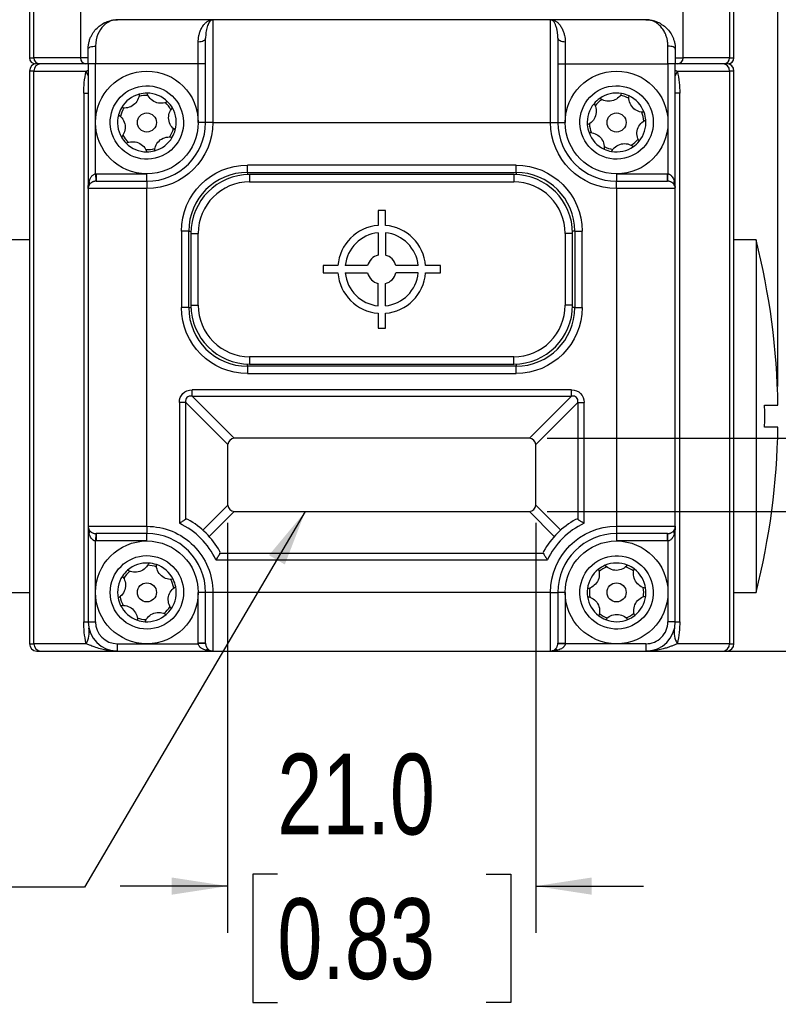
# Model space of a CAD drawing. Header units: millimetres. Extents: x 0 to 559, y 0 to 432.
# Tile 10 of 24: x 343 to 395, y 223 to 290. Entities that reach past the tile are written whole.
import ezdxf

# ---------------------------------------------------------------- set-up
doc = ezdxf.new("R2010")
doc.units = ezdxf.units.MM
doc.layers.add('DIMENSIONS', color=140, linetype='Continuous', lineweight=25)
doc.layers.add('TEXT', color=140, linetype='Continuous', lineweight=25)
doc.styles.add('SLDTEXTSTYLE0', font='TXT', dxfattribs={"width": 0.75})
doc.dimstyles.new('SLDDIMSTYLE0', dxfattribs={"dimtxt": 5.5, "dimasz": 3.81, "dimexe": 0, "dimexo": 0.0625, "dimgap": 1.375, "dimtad": 0, "dimtih": 1, "dimtoh": 1, "dimdec": 1, "dimrnd": 1e-09, "dimzin": 4, "dimdsep": 46, "dimtxsty": 'SLDTEXTSTYLE0', "dimsah": 1, "dimcen": 0.09, "dimadec": 0, "dimazin": 1, "dimtfac": 1, "dimtdec": 1, "dimtofl": 0, "dimtmove": 0, "dimatfit": 3, "dimfxl": 0, "dimfrac": 2, "dimtolj": 1, "dimtzin": 12, "dimarcsym": 0})
doc.dimstyles.new('SLDDIMSTYLE1', dxfattribs={"dimtxt": 5.5, "dimasz": 3.81, "dimexe": 0, "dimexo": 0.0625, "dimgap": 1.375, "dimtad": 0, "dimtih": 1, "dimtoh": 1, "dimdec": 1, "dimrnd": 1e-09, "dimzin": 12, "dimdsep": 46, "dimtxsty": 'SLDTEXTSTYLE0', "dimsah": 1, "dimcen": 0.09, "dimadec": 0, "dimazin": 3, "dimtfac": 1, "dimtdec": 1, "dimtmove": 0, "dimatfit": 0, "dimfxl": 0, "dimfrac": 2, "dimtolj": 1, "dimtzin": 12, "dimarcsym": 0})
doc.dimstyles.new('SLDDIMSTYLE2', dxfattribs={"dimtxt": 5.5, "dimasz": 3.81, "dimexe": 0, "dimexo": 0.0625, "dimgap": 1.375, "dimtad": 0, "dimtih": 1, "dimtoh": 1, "dimdec": 1, "dimrnd": 1e-09, "dimzin": 4, "dimdsep": 46, "dimtxsty": 'SLDTEXTSTYLE0', "dimsah": 1, "dimcen": 0.09, "dimadec": 0, "dimazin": 1, "dimtfac": 1, "dimtdec": 1, "dimtmove": 0, "dimatfit": 0, "dimfxl": 0, "dimfrac": 2, "dimtolj": 1, "dimtzin": 12, "dimarcsym": 0})
doc.dimstyles.new('SLDDIMSTYLE3', dxfattribs={"dimtxt": 0.18, "dimasz": 3.81, "dimexe": 0, "dimexo": 0.0625, "dimgap": 0, "dimtad": 0, "dimtih": 1, "dimtoh": 1, "dimdec": 0, "dimrnd": 1e-09, "dimzin": 0, "dimdsep": 46, "dimtxsty": 'Standard', "dimsah": 1, "dimcen": 0.09, "dimadec": 0, "dimazin": 0, "dimtfac": 3.81, "dimtdec": 0, "dimtofl": 0, "dimtmove": 0, "dimatfit": 3, "dimfxl": 0, "dimfrac": 2, "dimtolj": 1, "dimtzin": 0, "dimarcsym": 0})

# ---------------------------------------------------------------- blocks, each defined once
blk = doc.blocks.new('_D_8')
at = {"layer": 'DIMENSIONS'}
for p, q in [((357.202, 255.356), (357.202, 227.447)), ((378.202, 255.356), (378.202, 227.447)), ((360.59, 231.432), (358.914, 231.432)), ((358.914, 231.432), (358.914, 222.701)), ((374.814, 231.432), (376.49, 231.432)), ((376.49, 231.432), (376.49, 222.701)), ((357.202, 230.622), (349.875, 230.622)), ((378.202, 230.622), (385.529, 230.622)), ((358.914, 222.701), (360.59, 222.701)), ((376.49, 222.701), (374.814, 222.701))]:
    blk.add_line(p, q, dxfattribs=at)
for points in [[(357.202, 230.622), (353.392, 231.209), (353.392, 230.036)], [(378.202, 230.622), (382.012, 230.036), (382.012, 231.209)]]:
    blk.add_solid(points, dxfattribs=at)
at = {"layer": 'DIMENSIONS', "char_height": 5.5, "attachment_point": 1, "style": 'SLDTEXTSTYLE0'}
for s, insert in [('21.0', (360.59, 239.639)), ('0.83', (360.59, 229.791))]:
    blk.add_mtext(s, dxfattribs=dict(at, insert=insert))
blk = doc.blocks.new('_D_9')
at = {"layer": 'DIMENSIONS'}
for p, q in [((405.231, 256.126), (405.231, 263.453)), ((378.972, 256.126), (408.406, 256.126)), ((387.472, 246.626), (408.406, 246.626)), ((405.231, 230.622), (405.231, 246.626)), ((418.281, 231.432), (416.605, 231.432)), ((416.605, 231.432), (416.605, 222.701)), ((432.504, 231.432), (434.18, 231.432)), ((434.18, 231.432), (434.18, 222.701)), ((411.581, 230.622), (405.231, 230.622)), ((416.605, 222.701), (418.281, 222.701)), ((434.18, 222.701), (432.504, 222.701))]:
    blk.add_line(p, q, dxfattribs=at)
for points in [[(405.231, 256.126), (405.817, 259.936), (404.645, 259.936)], [(405.231, 246.626), (404.645, 242.816), (405.817, 242.816)]]:
    blk.add_solid(points, dxfattribs=at)
at = {"layer": 'DIMENSIONS', "char_height": 5.5, "attachment_point": 1, "style": 'SLDTEXTSTYLE0'}
for s, insert in [('9.5', (420.313, 239.639)), ('0.37', (418.281, 229.791))]:
    blk.add_mtext(s, dxfattribs=dict(at, insert=insert))
blk = doc.blocks.new('_D_10')
at = {"layer": 'DIMENSIONS'}
for p, q in [((418.591, 275.74), (416.915, 275.74)), ((416.915, 275.74), (416.915, 267.008)), ((432.814, 275.74), (434.49, 275.74)), ((434.49, 275.74), (434.49, 267.008)), ((411.891, 274.93), (399.433, 274.93)), ((399.433, 274.93), (399.433, 261.126)), ((416.915, 267.008), (418.591, 267.008)), ((434.49, 267.008), (432.814, 267.008)), ((378.972, 261.126), (402.608, 261.126)), ((378.972, 256.126), (402.608, 256.126)), ((399.433, 256.126), (399.433, 248.799))]:
    blk.add_line(p, q, dxfattribs=at)
for points in [[(399.433, 261.126), (400.019, 264.936), (398.847, 264.936)], [(399.433, 256.126), (398.847, 252.316), (400.019, 252.316)]]:
    blk.add_solid(points, dxfattribs=at)
at = {"layer": 'DIMENSIONS', "char_height": 5.5, "attachment_point": 1, "style": 'SLDTEXTSTYLE0'}
for s, insert in [('5.0', (420.623, 283.947)), ('0.20', (418.591, 274.098))]:
    blk.add_mtext(s, dxfattribs=dict(at, insert=insert))
blk = doc.blocks.new('_D_11')
at = {"layer": 'DIMENSIONS'}
for p, q in [((340.708, 264.646), (340.708, 322.302)), ((394.696, 264.646), (394.696, 322.302)), ((360.59, 319.937), (358.914, 319.937)), ((358.914, 319.937), (358.914, 311.206)), ((374.814, 319.937), (376.49, 319.937)), ((376.49, 319.937), (376.49, 311.206)), ((340.708, 319.127), (356.123, 319.127)), ((394.696, 319.127), (379.281, 319.127)), ((358.914, 311.206), (360.59, 311.206)), ((376.49, 311.206), (374.814, 311.206))]:
    blk.add_line(p, q, dxfattribs=at)
for points in [[(340.708, 319.127), (344.518, 318.541), (344.518, 319.714)], [(394.696, 319.127), (390.886, 319.714), (390.886, 318.541)]]:
    blk.add_solid(points, dxfattribs=at)
at = {"layer": 'DIMENSIONS', "char_height": 5.5, "attachment_point": 1, "style": 'SLDTEXTSTYLE0'}
for s, insert in [('54.0', (360.59, 328.144)), ('2.13', (360.59, 318.296))]:
    blk.add_mtext(s, dxfattribs=dict(at, insert=insert))

msp = doc.modelspace()

# ---------------------------------------------------------------- linework, layer by layer
for p, q in [((343.702, 290.505), (343.702, 287.026)), ((344.004, 287.026), (344.004, 290.505)), ((347.169, 290.497), (347.169, 287.026)), ((388.235, 287.026), (388.235, 290.497)), ((391.4, 290.505), (391.4, 287.026)), ((391.702, 287.026), (391.702, 290.505)), ((356.202, 289.626), (349.702, 289.626)), ((356.202, 289.626), (356.202, 282.626)), ((379.202, 289.626), (356.202, 289.626)), ((379.202, 282.626), (379.202, 289.626)), ((385.702, 289.626), (379.202, 289.626)), ((348.202, 287.826), (348.202, 286.626)), ((355.202, 286.626), (355.202, 288.126)), ((380.202, 288.126), (380.202, 286.626)), ((387.202, 286.626), (387.202, 287.826)), ((343.702, 287.026), (344.004, 287.026)), ((347.169, 287.026), (344.004, 287.026)), ((347.67, 287.026), (347.169, 287.026)), ((387.734, 287.026), (388.235, 287.026)), ((391.4, 287.026), (388.235, 287.026)), ((391.4, 287.026), (391.702, 287.026)), ((347.545, 286.626), (344.379, 286.626)), ((347.702, 286.626), (347.545, 286.626)), ((347.702, 286.626), (347.545, 286.626)), ((347.702, 286.626), (347.702, 278.126)), ((348.202, 286.626), (347.702, 286.626)), ((348.202, 279.125), (348.202, 286.626)), ((355.202, 286.626), (348.202, 286.626)), ((355.702, 286.626), (355.202, 286.626)), ((355.202, 282.626), (355.202, 286.626)), ((379.702, 286.626), (380.202, 286.626)), ((380.202, 286.626), (380.202, 282.626)), ((380.202, 286.626), (387.202, 286.626)), ((387.202, 286.626), (387.202, 279.125)), ((387.702, 286.626), (387.202, 286.626)), ((387.859, 286.626), (387.702, 286.626)), ((387.859, 286.626), (387.702, 286.626)), ((387.702, 278.126), (387.702, 286.626)), ((391.025, 286.626), (387.859, 286.626)), ((344.004, 286.126), (343.702, 286.126)), ((343.702, 286.126), (343.702, 247.126)), ((344.004, 286.126), (347.563, 286.126)), ((344.004, 247.126), (344.004, 286.126)), ((347.563, 286.126), (347.702, 286.183)), ((387.702, 286.182), (387.841, 286.126)), ((387.841, 286.126), (391.4, 286.126)), ((391.4, 286.126), (391.4, 247.126)), ((391.702, 286.126), (391.4, 286.126)), ((391.702, 247.126), (391.702, 286.126)), ((347.4, 284.626), (347.702, 284.626)), ((347.4, 284.626), (347.4, 248.626)), ((388.004, 284.626), (387.702, 284.626)), ((388.004, 248.626), (388.004, 284.626)), ((355.702, 282.626), (355.202, 282.626)), ((356.202, 282.626), (355.702, 282.626)), ((356.202, 282.626), (379.202, 282.626)), ((379.202, 282.626), (379.702, 282.626)), ((379.702, 282.626), (380.202, 282.626)), ((376.852, 279.726), (358.552, 279.726)), ((358.552, 279.226), (358.552, 279.726)), ((376.852, 279.226), (376.852, 279.726)), ((348.202, 279.125), (348.238, 279.126)), ((348.202, 279.125), (348.22, 278.626)), ((348.238, 279.126), (348.238, 278.626)), ((348.238, 279.126), (351.702, 279.126)), ((351.702, 278.626), (351.702, 279.126)), ((358.552, 279.226), (376.852, 279.226)), ((358.552, 279.226), (358.552, 279.073)), ((358.702, 279.076), (358.702, 278.576)), ((376.702, 279.076), (358.702, 279.076)), ((376.702, 279.076), (376.702, 278.576)), ((376.852, 279.226), (376.852, 279.073)), ((383.702, 279.126), (383.702, 278.626)), ((383.702, 279.126), (387.166, 279.126)), ((387.166, 278.626), (387.166, 279.126)), ((387.166, 279.126), (387.202, 279.125)), ((387.184, 278.626), (387.202, 279.125)), ((351.702, 278.626), (351.702, 278.126)), ((358.702, 278.576), (376.702, 278.576)), ((383.702, 278.126), (383.702, 278.626)), ((387.635, 278.626), (387.691, 278.209)), ((351.702, 278.126), (347.702, 278.126)), ((347.702, 278.126), (347.702, 255.126)), ((351.702, 255.126), (351.702, 278.126)), ((383.702, 278.126), (383.702, 255.126)), ((387.702, 278.126), (383.702, 278.126)), ((387.702, 255.126), (387.702, 278.126)), ((367.952, 276.626), (367.452, 276.626)), ((367.452, 276.626), (367.452, 275.615)), ((367.952, 275.615), (367.952, 276.626)), ((354.052, 275.226), (354.052, 270.026)), ((354.552, 275.226), (354.052, 275.226)), ((354.552, 270.026), (354.552, 275.226)), ((354.552, 275.226), (354.705, 275.226)), ((354.702, 275.076), (354.702, 270.176)), ((354.702, 275.076), (355.202, 275.076)), ((355.202, 270.176), (355.202, 275.076)), ((367.452, 275.113), (367.452, 273.594)), ((367.952, 275.113), (367.952, 273.594)), ((380.202, 275.076), (380.202, 270.176)), ((380.702, 275.076), (380.202, 275.076)), ((380.852, 275.226), (380.699, 275.226)), ((380.702, 270.176), (380.702, 275.076)), ((380.852, 275.226), (380.852, 270.026)), ((380.852, 275.226), (381.352, 275.226)), ((381.352, 270.026), (381.352, 275.226)), ((343.702, 274.626), (342.202, 274.626)), ((393.202, 274.626), (391.702, 274.626)), ((393.202, 274.626), (393.202, 250.626)), ((364.712, 272.876), (363.702, 272.876)), ((363.702, 272.876), (363.702, 272.376)), ((363.702, 272.376), (364.712, 272.376)), ((366.734, 272.876), (365.215, 272.876)), ((365.215, 272.376), (366.734, 272.376)), ((370.19, 272.876), (368.67, 272.876)), ((370.19, 272.376), (368.67, 272.376)), ((371.702, 272.876), (370.692, 272.876)), ((370.692, 272.376), (371.702, 272.376)), ((371.702, 272.376), (371.702, 272.876)), ((367.452, 270.138), (367.452, 271.658)), ((367.952, 270.138), (367.952, 271.658)), ((354.552, 270.026), (354.052, 270.026)), ((354.552, 270.026), (354.705, 270.026)), ((354.702, 270.176), (355.202, 270.176)), ((367.452, 269.636), (367.452, 268.626)), ((367.952, 268.626), (367.952, 269.636)), ((380.702, 270.176), (380.202, 270.176)), ((380.852, 270.026), (380.699, 270.026)), ((380.852, 270.026), (381.352, 270.026)), ((367.452, 268.626), (367.952, 268.626)), ((376.702, 266.676), (358.702, 266.676)), ((358.702, 266.676), (358.702, 266.176)), ((376.702, 266.176), (376.702, 266.676)), ((358.552, 266.026), (358.552, 266.179)), ((376.852, 266.026), (358.552, 266.026)), ((358.552, 266.026), (358.552, 265.526)), ((358.702, 266.176), (376.702, 266.176)), ((376.852, 266.179), (376.852, 266.026)), ((376.852, 265.526), (376.852, 266.026)), ((358.552, 265.526), (376.852, 265.526)), ((380.625, 264.415), (354.779, 264.415)), ((354.779, 263.982), (354.779, 264.415)), ((380.625, 263.982), (380.625, 264.415)), ((353.913, 263.549), (353.913, 255.332)), ((354.346, 263.549), (353.913, 263.549)), ((354.346, 263.549), (357.206, 260.689)), ((354.346, 255.6), (354.346, 263.549)), ((357.639, 261.122), (354.779, 263.982)), ((354.779, 263.982), (380.625, 263.982)), ((380.625, 263.982), (377.765, 261.122)), ((378.198, 260.689), (381.058, 263.549)), ((381.058, 263.549), (381.058, 255.6)), ((381.058, 263.549), (381.491, 263.549)), ((381.491, 255.332), (381.491, 263.549)), ((377.702, 261.126), (357.702, 261.126)), ((357.202, 260.626), (357.202, 256.626)), ((378.202, 256.626), (378.202, 260.626)), ((357.206, 256.563), (355.51, 254.867)), ((379.894, 254.867), (378.198, 256.563)), ((355.943, 254.434), (357.639, 256.13)), ((357.702, 256.126), (377.702, 256.126)), ((377.765, 256.13), (379.461, 254.434)), ((347.702, 255.126), (351.702, 255.126)), ((347.702, 255.126), (347.702, 248.626)), ((347.769, 254.626), (347.713, 255.042)), ((351.702, 255.126), (351.702, 254.626)), ((383.702, 255.126), (387.702, 255.126)), ((383.702, 255.126), (383.702, 254.626)), ((387.702, 248.626), (387.702, 255.126)), ((348.22, 254.626), (348.202, 254.127)), ((348.238, 254.626), (348.238, 254.126)), ((351.702, 254.126), (351.702, 254.626)), ((383.702, 254.626), (383.702, 254.126)), ((387.166, 254.126), (387.166, 254.626)), ((387.202, 254.127), (387.184, 254.626)), ((348.238, 254.126), (348.202, 254.127)), ((348.202, 248.626), (348.202, 254.127)), ((351.702, 254.126), (348.238, 254.126)), ((387.166, 254.126), (383.702, 254.126)), ((387.202, 254.127), (387.166, 254.126)), ((387.202, 254.127), (387.202, 248.626)), ((356.408, 252.837), (378.996, 252.837)), ((378.728, 253.27), (356.676, 253.27)), ((342.202, 250.626), (343.702, 250.626)), ((355.702, 250.626), (355.202, 250.626)), ((355.202, 247.162), (355.202, 250.626)), ((356.202, 250.626), (355.702, 250.626)), ((379.202, 250.626), (356.202, 250.626)), ((356.202, 250.626), (356.202, 246.626)), ((379.202, 246.626), (379.202, 250.626)), ((379.202, 250.626), (379.702, 250.626)), ((380.202, 250.626), (379.702, 250.626)), ((380.202, 250.626), (380.202, 247.162)), ((391.702, 250.626), (393.202, 250.626)), ((347.4, 248.626), (347.702, 248.626)), ((347.702, 248.626), (348.202, 248.626)), ((387.702, 248.626), (387.202, 248.626)), ((387.702, 248.626), (388.004, 248.626)), ((343.702, 247.126), (344.004, 247.126)), ((347.563, 247.126), (344.004, 247.126)), ((349.702, 247.126), (355.203, 247.126)), ((349.702, 246.626), (349.702, 247.126)), ((355.702, 247.162), (355.202, 247.162)), ((355.203, 247.126), (355.202, 247.162)), ((355.702, 247.143), (355.203, 247.126)), ((379.702, 247.162), (380.202, 247.162)), ((379.702, 247.143), (380.201, 247.126)), ((380.202, 247.162), (380.201, 247.126)), ((385.702, 247.126), (380.201, 247.126)), ((385.702, 247.126), (385.702, 246.626)), ((391.4, 247.126), (387.841, 247.126)), ((391.4, 247.126), (391.702, 247.126)), ((344.202, 246.626), (344.473, 246.626)), ((344.473, 246.626), (349.702, 246.626)), ((349.702, 246.626), (356.202, 246.626)), ((356.202, 246.626), (379.202, 246.626)), ((379.202, 246.626), (385.702, 246.626)), ((379.702, 246.693), (379.285, 246.637)), ((385.702, 246.626), (390.931, 246.626)), ((390.931, 246.626), (391.202, 246.626))]:
    msp.add_line(p, q)
at = {"flags": 128}
for points in [[(355.202, 288.126), (355.3, 288.131), (355.393, 288.145), (355.48, 288.168), (355.556, 288.199), (355.618, 288.237), (355.664, 288.28), (355.692, 288.327), (355.702, 288.376)], [(379.702, 288.376), (379.712, 288.327), (379.74, 288.28), (379.786, 288.237), (379.848, 288.199), (379.924, 288.168), (380.011, 288.145), (380.104, 288.131), (380.202, 288.126)], [(347.702, 287.626), (347.712, 287.665), (347.74, 287.702), (347.786, 287.737), (347.848, 287.767), (347.924, 287.792), (348.011, 287.811), (348.104, 287.822), (348.202, 287.826)], [(387.702, 287.626), (387.692, 287.665), (387.664, 287.702), (387.618, 287.737), (387.556, 287.767), (387.48, 287.792), (387.393, 287.811), (387.3, 287.822), (387.202, 287.826)]]:
    msp.add_lwpolyline(points, dxfattribs=at)
for centre, radius in [((351.702, 282.626), 3.5), ((383.702, 282.626), 3.5), ((351.702, 282.626), 0.65), ((383.702, 282.626), 0.65), ((351.702, 250.626), 3.5), ((383.702, 250.626), 3.5), ((351.702, 250.626), 0.65), ((383.702, 250.626), 0.65)]:
    msp.add_circle(centre, radius)
for centre, radius, start, end in [((344.102, 287.026), 0.4, 180, 270), ((344.392, 287.014), 0.389, 178.27456, 268.16379), ((347.558, 287.014), 0.389, 178.27456, 268.16379), ((387.847, 287.014), 0.389, 271.83621, 1.72544), ((391.012, 287.014), 0.389, 271.83621, 1.72544), ((391.302, 287.026), 0.4, 270, 0), ((344.202, 286.126), 0.5, 90, 180), ((344.489, 286.141), 0.486, 91.83621, 181.72544), ((390.915, 286.141), 0.486, 358.27456, 88.16379), ((391.202, 286.126), 0.5, 0, 90), ((345.833, 285.193), 1.966, 18.03262, 28.33379), ((389.571, 285.193), 1.966, 151.66621, 161.96738), ((351.702, 282.626), 2, 105.07852, 149.74181), ((351.702, 282.626), 1.85, 87.76317, 107.05715), ((351.702, 282.626), 2, 89.74181, 105.07852), ((351.702, 282.626), 2, 45.07852, 89.74181), ((383.702, 282.626), 2, 80.23232, 124.89561), ((383.702, 282.626), 1.85, 62.91697, 82.21096), ((383.702, 282.626), 2, 64.89561, 80.23232), ((383.702, 282.626), 2, 20.23232, 64.89561), ((351.702, 282.626), 1.85, 27.76317, 47.05715), ((351.702, 282.626), 2, 29.74181, 45.07852), ((383.702, 282.626), 2, 140.23232, 184.89561), ((383.702, 282.626), 2, 124.89561, 140.23232), ((383.702, 282.626), 1.85, 122.91697, 142.21096), ((351.702, 282.626), 2, 165.07852, 209.74181), ((351.702, 282.626), 2, 149.74181, 165.07852), ((351.702, 282.626), 1.85, 147.76317, 167.05715), ((351.702, 282.626), 2, 345.07852, 29.74181), ((383.702, 282.626), 1.85, 2.91697, 22.21096), ((383.702, 282.626), 2, 4.89561, 20.23232), ((351.702, 282.626), 4, 270, 0), ((383.702, 282.626), 4, 180, 270), ((383.702, 282.626), 2, 184.89561, 200.23232), ((383.702, 282.626), 1.85, 182.91697, 202.21096), ((383.702, 282.626), 2, 320.23232, 4.89561), ((351.702, 282.626), 2, 209.74181, 225.07852), ((351.702, 282.626), 1.85, 207.76317, 227.05715), ((351.702, 282.626), 1.85, 327.76317, 347.05715), ((351.702, 282.626), 2, 329.74181, 345.07852), ((383.702, 282.626), 2, 200.23232, 244.89561), ((351.702, 282.626), 2, 225.07852, 269.74181), ((351.702, 282.626), 2, 285.07852, 329.74181), ((383.702, 282.626), 1.85, 242.91697, 262.21096), ((383.702, 282.626), 2, 260.23232, 304.89561), ((383.702, 282.626), 1.85, 302.91697, 322.21096), ((383.702, 282.626), 2, 304.89561, 320.23232), ((351.702, 282.626), 1.85, 267.76317, 287.05715), ((351.702, 282.626), 2, 269.74181, 285.07852), ((383.702, 282.626), 2, 244.89561, 260.23232), ((358.552, 275.226), 4, 90, 180), ((358.702, 275.076), 4, 90, 180), ((376.702, 275.076), 4, 0, 90), ((376.852, 275.226), 4, 0, 90), ((348.202, 278.126), 0.5, 150, 180), ((347.523, 278.501), 0.276, 333.09849, 26.90151), ((387.881, 278.501), 0.276, 153.09849, 206.90151), ((387.202, 278.126), 0.5, 0, 30), ((367.702, 272.626), 3, 94.78019, 175.21981), ((367.702, 272.626), 3, 4.78019, 85.21981), ((367.702, 272.626), 2.5, 95.73917, 174.26083), ((367.702, 272.626), 2.5, 5.73917, 84.26083), ((345.952, 262.626), 48.75, 0.88201, 14.25003), ((367.702, 272.626), 1, 104.47751, 165.52249), ((367.702, 272.626), 1, 14.47751, 75.52249), ((367.702, 272.626), 3, 184.78019, 265.21981), ((367.702, 272.626), 2.5, 185.73917, 264.26083), ((367.702, 272.626), 1, 194.47751, 255.52249), ((367.702, 272.626), 3, 274.78019, 355.21981), ((367.702, 272.626), 1, 284.47751, 345.52249), ((367.702, 272.626), 2.5, 275.73917, 354.26083), ((358.552, 270.026), 4, 180, 270), ((358.702, 270.176), 4, 180, 270), ((376.702, 270.176), 4, 270, 0), ((376.852, 270.026), 4, 270, 0), ((345.952, 262.626), 48.75, 345.74997, 359.11787), ((357.702, 260.626), 0.5, 97.23876, 172.76124), ((377.702, 260.626), 0.5, 7.23876, 82.76124), ((357.702, 256.626), 0.5, 187.23876, 262.76124), ((377.702, 256.626), 0.5, 277.23876, 352.76124), ((351.702, 250.626), 5.7, 29.29072, 60.70928), ((383.702, 250.626), 5.7, 119.29072, 150.70928), ((348.202, 255.126), 0.5, 180, 210), ((347.523, 254.751), 0.276, 333.09849, 26.90151), ((387.881, 254.751), 0.276, 153.09849, 206.90151), ((387.202, 255.126), 0.5, 330, 0), ((351.702, 250.626), 4, 0, 90), ((383.702, 250.626), 4, 90, 180), ((351.702, 250.626), 2, 131.15129, 146.488), ((351.702, 250.626), 2, 86.488, 131.15129), ((351.702, 250.626), 1.85, 69.17265, 88.46664), ((351.702, 250.626), 2, 71.15129, 86.488), ((351.702, 250.626), 2, 26.488, 71.15129), ((383.702, 250.626), 2, 128.18517, 172.84846), ((383.702, 250.626), 2, 112.84846, 128.18517), ((383.702, 250.626), 1.85, 110.86982, 130.16381), ((383.702, 250.626), 2, 68.18517, 112.84846), ((383.702, 250.626), 1.85, 50.86982, 70.16381), ((383.702, 250.626), 2, 52.84846, 68.18517), ((383.702, 250.626), 2, 8.18517, 52.84846), ((351.702, 250.626), 2, 146.488, 191.15129), ((351.702, 250.626), 1.85, 129.17265, 148.46664), ((351.702, 250.626), 1.85, 9.17265, 28.46664), ((351.702, 250.626), 2, 11.15129, 26.488), ((351.702, 250.626), 2, 326.488, 11.15129), ((383.702, 250.626), 2, 172.84846, 188.18517), ((383.702, 250.626), 1.85, 170.86982, 190.16381), ((383.702, 250.626), 1.85, 350.86982, 10.16381), ((383.702, 250.626), 2, 352.84846, 8.18517), ((351.702, 250.626), 2, 191.15129, 206.488), ((351.702, 250.626), 1.85, 189.17265, 208.46664), ((383.702, 250.626), 2, 188.18517, 232.84846), ((383.702, 250.626), 2, 308.18517, 352.84846), ((351.702, 250.626), 2, 206.488, 251.15129), ((351.702, 250.626), 1.85, 309.17265, 328.46664), ((351.702, 250.626), 2, 311.15129, 326.488), ((351.702, 250.626), 1.85, 249.17265, 268.46664), ((351.702, 250.626), 2, 266.488, 311.15129), ((383.702, 250.626), 2, 232.84846, 248.18517), ((383.702, 250.626), 1.85, 230.86982, 250.16381), ((383.702, 250.626), 2, 248.18517, 292.84846), ((383.702, 250.626), 1.85, 290.86982, 310.16381), ((383.702, 250.626), 2, 292.84846, 308.18517), ((346.218, 247.91), 1.558, 329.75426, 10.61207), ((349.702, 248.626), 2, 180, 270), ((351.702, 250.626), 2, 251.15129, 266.488), ((385.702, 248.626), 2, 270, 0), ((389.187, 247.91), 1.558, 169.38799, 210.24573), ((344.202, 247.126), 0.5, 180, 270), ((344.489, 247.111), 0.486, 178.27456, 268.16379), ((390.915, 247.111), 0.486, 271.83621, 1.72544), ((391.202, 247.126), 0.5, 270, 0), ((355.827, 246.447), 0.276, 63.09849, 116.90151), ((356.202, 247.126), 0.5, 240, 270), ((379.202, 247.126), 0.5, 270, 300), ((379.577, 246.447), 0.276, 63.09849, 116.90151)]:
    msp.add_arc(centre, radius, start, end)
for points, knots in [([(347.702, 287.626), (347.703, 287.668), (347.704, 287.754), (347.717, 287.88), (347.737, 288.006), (347.765, 288.13), (347.801, 288.253), (347.845, 288.372), (347.933, 288.573), (348.098, 288.843), (348.36, 289.125), (348.667, 289.35), (348.943, 289.484), (349.198, 289.565), (349.431, 289.615), (349.606, 289.622), (349.702, 289.626)], [0, 0, 0, 0, 0.034284, 0.069011, 0.104221, 0.13995, 0.176232, 0.213101, 0.250588, 0.369552, 0.500113, 0.61644, 0.749058, 0.813792, 0.89744, 1, 1, 1, 1]), ([(349.702, 289.626), (349.532, 289.626), (349.364, 289.592), (349.036, 289.452), (348.878, 289.346), (348.592, 289.057), (348.461, 288.87), (348.267, 288.41), (348.202, 288.131), (348.202, 287.826)], [0, 0, 0, 0, 0.25, 0.25, 0.5, 0.5, 0.75, 0.75, 1, 1, 1, 1]), ([(355.202, 288.126), (355.203, 288.162), (355.204, 288.235), (355.213, 288.344), (355.228, 288.452), (355.249, 288.561), (355.275, 288.669), (355.325, 288.83), (355.412, 289.036), (355.543, 289.246), (355.696, 289.416), (355.848, 289.529), (356.02, 289.609), (356.135, 289.62), (356.202, 289.626)], [0, 0, 0, 0, 0.037846, 0.077135, 0.117938, 0.160322, 0.204343, 0.250051, 0.36827, 0.500059, 0.616422, 0.749405, 0.853462, 1, 1, 1, 1]), ([(356.202, 289.626), (356.188, 289.625), (356.16, 289.623), (356.12, 289.61), (356.083, 289.589), (356.048, 289.563), (356.015, 289.532), (355.986, 289.498), (355.958, 289.461), (355.934, 289.423), (355.912, 289.385), (355.892, 289.346), (355.857, 289.27), (355.81, 289.146), (355.76, 288.958), (355.726, 288.763), (355.706, 288.571), (355.703, 288.438), (355.702, 288.376)], [0, 0, 0, 0, 0.060604, 0.118201, 0.172772, 0.224303, 0.27279, 0.318231, 0.360629, 0.399993, 0.436331, 0.469655, 0.499979, 0.621591, 0.732224, 0.832021, 0.921193, 1, 1, 1, 1]), ([(379.702, 288.376), (379.702, 288.414), (379.701, 288.494), (379.693, 288.612), (379.681, 288.733), (379.662, 288.854), (379.638, 288.975), (379.608, 289.093), (379.572, 289.206), (379.532, 289.307), (379.486, 289.398), (379.433, 289.482), (379.367, 289.557), (379.289, 289.614), (379.232, 289.622), (379.202, 289.626)], [0, 0, 0, 0, 0.048061, 0.100132, 0.156281, 0.216571, 0.281059, 0.349793, 0.422809, 0.50013, 0.570791, 0.656045, 0.755996, 0.870677, 1, 1, 1, 1]), ([(379.202, 289.626), (379.227, 289.625), (379.274, 289.623), (379.34, 289.611), (379.401, 289.595), (379.454, 289.575), (379.501, 289.553), (379.588, 289.506), (379.708, 289.416), (379.861, 289.246), (379.992, 289.036), (380.092, 288.799), (380.157, 288.567), (380.194, 288.35), (380.2, 288.199), (380.202, 288.126)], [0, 0, 0, 0, 0.0536041, 0.1024829, 0.1466365, 0.186065, 0.2207684, 0.2507472, 0.3837084, 0.5000789, 0.6318461, 0.7500728, 0.8397547, 0.9229012, 1, 1, 1, 1]), ([(387.202, 287.826), (387.201, 287.865), (387.2, 287.943), (387.19, 288.059), (387.175, 288.175), (387.153, 288.289), (387.124, 288.402), (387.09, 288.513), (387.021, 288.695), (386.894, 288.937), (386.698, 289.186), (386.467, 289.385), (386.263, 289.502), (386.073, 289.573), (385.902, 289.616), (385.773, 289.622), (385.702, 289.626)], [0, 0, 0, 0, 0.03335, 0.067402, 0.10223, 0.137902, 0.174482, 0.212031, 0.250602, 0.368971, 0.500301, 0.616563, 0.749556, 0.814128, 0.89761, 1, 1, 1, 1]), ([(385.702, 289.626), (385.746, 289.625), (385.829, 289.624), (385.95, 289.612), (386.06, 289.595), (386.159, 289.574), (386.248, 289.55), (386.327, 289.526), (386.496, 289.467), (386.737, 289.35), (387.044, 289.125), (387.306, 288.843), (387.487, 288.547), (387.595, 288.286), (387.656, 288.071), (387.695, 287.851), (387.7, 287.7), (387.702, 287.626)], [0, 0, 0, 0, 0.046289, 0.089102, 0.128439, 0.164301, 0.196687, 0.225598, 0.251035, 0.383641, 0.49998, 0.630528, 0.749505, 0.814674, 0.878024, 0.939734, 1, 1, 1, 1]), ([(344.379, 286.626), (344.357, 286.626), (344.313, 286.626), (344.257, 286.626), (344.209, 286.626), (344.17, 286.626), (344.14, 286.626), (344.118, 286.626), (344.105, 286.626), (344.103, 286.626), (344.102, 286.626)], [0, 0, 0, 0, 0.12584, 0.250961, 0.375601, 0.5, 0.624399, 0.749039, 0.87416, 1, 1, 1, 1]), ([(349.223, 282.303), (349.137, 282.961), (349.317, 283.626), (350.125, 284.676), (350.722, 285.019), (352.037, 285.191), (352.702, 285.011), (353.752, 284.202), (354.096, 283.606), (354.181, 282.948)], [0, 0, 0, 0, 0.25, 0.25, 0.5, 0.5, 0.75, 0.75, 1, 1, 1, 1]), ([(384.246, 280.186), (382.899, 279.886), (381.562, 280.735), (380.962, 283.429), (381.811, 284.766), (383.158, 285.066)], [0, 0, 0, 0, 0.5, 0.5, 1, 1, 1, 1]), ([(383.158, 285.066), (384.505, 285.366), (385.842, 284.516), (386.442, 281.823), (385.593, 280.486), (384.246, 280.186)], [0, 0, 0, 0, 0.5, 0.5, 1, 1, 1, 1]), ([(351.182, 284.557), (351.174, 284.42), (351.139, 284.284), (351.008, 284.029), (350.912, 283.91), (350.673, 283.727), (350.531, 283.663), (350.251, 283.604), (350.109, 283.605), (349.975, 283.634)], [0, 0, 0, 0, 0.25, 0.25, 0.5, 0.5, 0.75, 0.75, 1, 1, 1, 1]), ([(353.114, 284.042), (352.992, 283.98), (352.856, 283.943), (352.57, 283.928), (352.419, 283.953), (352.141, 284.068), (352.015, 284.158), (351.823, 284.372), (351.753, 284.495), (351.711, 284.626)], [0, 0, 0, 0, 0.25, 0.25, 0.5, 0.5, 0.75, 0.75, 1, 1, 1, 1]), ([(384.041, 284.597), (383.977, 284.476), (383.888, 284.367), (383.662, 284.19), (383.525, 284.123), (383.227, 284.057), (383.075, 284.059), (382.795, 284.123), (382.668, 284.184), (382.558, 284.266)], [0, 0, 0, 0, 0.25, 0.25, 0.5, 0.5, 0.75, 0.75, 1, 1, 1, 1]), ([(385.579, 283.318), (385.441, 283.313), (385.303, 283.336), (385.037, 283.443), (384.91, 283.529), (384.706, 283.75), (384.63, 283.885), (384.545, 284.159), (384.534, 284.3), (384.551, 284.437)], [0, 0, 0, 0, 0.25, 0.25, 0.5, 0.5, 0.75, 0.75, 1, 1, 1, 1]), ([(382.165, 283.905), (382.238, 283.789), (382.287, 283.657), (382.327, 283.373), (382.316, 283.221), (382.227, 282.934), (382.148, 282.8), (381.952, 282.59), (381.836, 282.509), (381.709, 282.455)], [0, 0, 0, 0, 0.25, 0.25, 0.5, 0.5, 0.75, 0.75, 1, 1, 1, 1]), ([(349.769, 283.141), (349.884, 283.066), (349.985, 282.967), (350.14, 282.726), (350.195, 282.584), (350.234, 282.281), (350.218, 282.13), (350.129, 281.857), (350.058, 281.736), (349.965, 281.634)], [0, 0, 0, 0, 0.25, 0.25, 0.5, 0.5, 0.75, 0.75, 1, 1, 1, 1]), ([(353.635, 282.111), (353.52, 282.186), (353.42, 282.285), (353.264, 282.525), (353.209, 282.668), (353.17, 282.971), (353.186, 283.122), (353.275, 283.395), (353.347, 283.516), (353.439, 283.618)], [0, 0, 0, 0, 0.25, 0.25, 0.5, 0.5, 0.75, 0.75, 1, 1, 1, 1]), ([(354.181, 282.948), (354.267, 282.291), (354.087, 281.626), (353.279, 280.575), (352.682, 280.232), (351.367, 280.061), (350.702, 280.24), (349.652, 281.049), (349.308, 281.646), (349.223, 282.303)], [0, 0, 0, 0, 0.25, 0.25, 0.5, 0.5, 0.75, 0.75, 1, 1, 1, 1]), ([(385.239, 281.347), (385.167, 281.463), (385.117, 281.595), (385.077, 281.878), (385.088, 282.031), (385.177, 282.318), (385.256, 282.452), (385.452, 282.662), (385.568, 282.743), (385.695, 282.797)], [0, 0, 0, 0, 0.25, 0.25, 0.5, 0.5, 0.75, 0.75, 1, 1, 1, 1]), ([(352.222, 280.695), (352.23, 280.832), (352.265, 280.968), (352.396, 281.223), (352.493, 281.342), (352.731, 281.525), (352.873, 281.588), (353.154, 281.648), (353.295, 281.647), (353.43, 281.618)], [0, 0, 0, 0, 0.25, 0.25, 0.5, 0.5, 0.75, 0.75, 1, 1, 1, 1]), ([(381.825, 281.934), (381.963, 281.939), (382.101, 281.916), (382.367, 281.809), (382.494, 281.723), (382.698, 281.502), (382.774, 281.367), (382.859, 281.092), (382.87, 280.951), (382.853, 280.815)], [0, 0, 0, 0, 0.25, 0.25, 0.5, 0.5, 0.75, 0.75, 1, 1, 1, 1]), ([(350.29, 281.21), (350.412, 281.272), (350.548, 281.309), (350.834, 281.324), (350.985, 281.299), (351.263, 281.184), (351.389, 281.093), (351.581, 280.88), (351.651, 280.757), (351.693, 280.626)], [0, 0, 0, 0, 0.25, 0.25, 0.5, 0.5, 0.75, 0.75, 1, 1, 1, 1]), ([(383.363, 280.655), (383.427, 280.776), (383.516, 280.885), (383.742, 281.061), (383.879, 281.129), (384.177, 281.195), (384.329, 281.193), (384.609, 281.128), (384.736, 281.068), (384.846, 280.985)], [0, 0, 0, 0, 0.25, 0.25, 0.5, 0.5, 0.75, 0.75, 1, 1, 1, 1]), ([(347.769, 278.626), (347.781, 278.665), (347.805, 278.739), (347.853, 278.841), (347.909, 278.932), (347.974, 279.011), (348.048, 279.071), (348.123, 279.113), (348.177, 279.121), (348.202, 279.125)], [0, 0, 0, 0, 0.181342, 0.347564, 0.499395, 0.65216, 0.783811, 0.897939, 1, 1, 1, 1]), ([(387.202, 279.125), (387.216, 279.124), (387.245, 279.12), (387.289, 279.106), (387.332, 279.085), (387.374, 279.056), (387.416, 279.021), (387.456, 278.979), (387.514, 278.905), (387.581, 278.789), (387.616, 278.683), (387.635, 278.626)], [0, 0, 0, 0, 0.057443, 0.117878, 0.182584, 0.252609, 0.328778, 0.411735, 0.501979, 0.734422, 1, 1, 1, 1]), ([(347.702, 278.126), (347.703, 278.17), (347.704, 278.252), (347.716, 278.368), (347.732, 278.468), (347.749, 278.552), (347.763, 278.603), (347.769, 278.626)], [0, 0, 0, 0, 0.2602072, 0.4902941, 0.6902729, 0.8601635, 1, 1, 1, 1]), ([(348.22, 278.626), (348.204, 278.625), (348.171, 278.623), (348.122, 278.614), (348.072, 278.602), (348.022, 278.584), (347.971, 278.561), (347.908, 278.525), (347.832, 278.466), (347.792, 278.409), (347.769, 278.376)], [0, 0, 0, 0, 0.063429, 0.133369, 0.211109, 0.297705, 0.394018, 0.500755, 0.706743, 1, 1, 1, 1]), ([(348.238, 278.626), (348.358, 278.626), (348.775, 278.626), (350.047, 278.626), (350.86, 278.626), (351.702, 278.626)], [0, 0, 0, 0, 0.5, 0.5, 1, 1, 1, 1]), ([(380.202, 275.076), (380.202, 276.004), (379.833, 276.894), (378.521, 278.207), (377.63, 278.576), (376.702, 278.576)], [0, 0, 0, 0, 0.5, 0.5, 1, 1, 1, 1]), ([(383.702, 278.626), (384.544, 278.626), (385.357, 278.626), (386.63, 278.626), (387.046, 278.626), (387.166, 278.626)], [0, 0, 0, 0, 0.5, 0.5, 1, 1, 1, 1]), ([(387.635, 278.376), (387.623, 278.394), (387.602, 278.428), (387.561, 278.471), (387.521, 278.505), (387.472, 278.539), (387.412, 278.573), (387.335, 278.601), (387.26, 278.62), (387.208, 278.624), (387.184, 278.626)], [0, 0, 0, 0, 0.157609, 0.293057, 0.406697, 0.498951, 0.655282, 0.78888, 0.90253, 1, 1, 1, 1]), ([(355.202, 270.176), (355.202, 269.248), (355.571, 268.357), (356.884, 267.045), (357.774, 266.676), (358.702, 266.676)], [0, 0, 0, 0, 0.5, 0.5, 1, 1, 1, 1]), ([(376.702, 266.676), (377.63, 266.676), (378.521, 267.045), (379.833, 268.357), (380.202, 269.248), (380.202, 270.176)], [0, 0, 0, 0, 0.5, 0.5, 1, 1, 1, 1]), ([(353.913, 263.549), (353.913, 263.795), (354, 264.017), (354.311, 264.328), (354.533, 264.415), (354.779, 264.415)], [0, 0, 0, 0, 0.5, 0.5, 1, 1, 1, 1]), ([(380.625, 264.415), (380.871, 264.415), (381.094, 264.328), (381.404, 264.017), (381.491, 263.795), (381.491, 263.549)], [0, 0, 0, 0, 0.5, 0.5, 1, 1, 1, 1]), ([(354.779, 263.982), (354.631, 264.006), (354.507, 263.977), (354.351, 263.821), (354.322, 263.697), (354.346, 263.549)], [0, 0, 0, 0, 0.5, 0.5, 1, 1, 1, 1]), ([(381.058, 263.549), (381.082, 263.697), (381.053, 263.821), (380.897, 263.977), (380.773, 264.006), (380.625, 263.982)], [0, 0, 0, 0, 0.5, 0.5, 1, 1, 1, 1]), ([(393.79, 263.376), (393.989, 263.376), (394.387, 263.376), (394.661, 263.376), (394.674, 263.376), (394.68, 263.376)], [0, 0, 0, 0, 0.371782, 0.745497, 1, 1, 1, 1]), ([(393.794, 262.626), (393.794, 262.751), (393.794, 263.001), (393.791, 263.251), (393.79, 263.376)], [0, 0, 0, 0, 0.5000756, 1, 1, 1, 1]), ([(393.79, 261.876), (393.791, 262.001), (393.794, 262.251), (393.794, 262.501), (393.794, 262.626)], [0, 0, 0, 0, 0.499924, 1, 1, 1, 1]), ([(394.675, 261.876), (394.682, 261.876), (394.731, 261.876), (394.515, 261.876), (394.047, 261.876), (393.79, 261.876)], [0, 0, 0, 0, 0.06557, 0.487559, 1, 1, 1, 1]), ([(357.702, 261.126), (357.691, 261.126), (357.67, 261.125), (357.649, 261.123), (357.639, 261.122)], [0, 0, 0, 0, 0.497058, 1, 1, 1, 1]), ([(377.765, 261.122), (377.755, 261.123), (377.734, 261.125), (377.713, 261.126), (377.702, 261.126)], [0, 0, 0, 0, 0.502942, 1, 1, 1, 1]), ([(357.206, 260.689), (357.205, 260.678), (357.203, 260.658), (357.202, 260.636), (357.202, 260.626)], [0, 0, 0, 0, 0.502942, 1, 1, 1, 1]), ([(378.202, 260.626), (378.202, 260.636), (378.202, 260.658), (378.199, 260.678), (378.198, 260.689)], [0, 0, 0, 0, 0.497058, 1, 1, 1, 1]), ([(357.202, 256.626), (357.202, 256.615), (357.203, 256.594), (357.205, 256.573), (357.206, 256.563)], [0, 0, 0, 0, 0.497058, 1, 1, 1, 1]), ([(378.198, 256.563), (378.199, 256.573), (378.202, 256.594), (378.202, 256.615), (378.202, 256.626)], [0, 0, 0, 0, 0.502942, 1, 1, 1, 1]), ([(354.346, 255.6), (354.335, 255.593), (354.311, 255.578), (354.267, 255.552), (354.215, 255.52), (354.143, 255.476), (354.042, 255.414), (353.959, 255.361), (353.913, 255.332)], [0, 0, 0, 0, 0.115919, 0.237612, 0.365352, 0.499324, 0.725075, 1, 1, 1, 1]), ([(357.639, 256.13), (357.649, 256.129), (357.67, 256.126), (357.691, 256.126), (357.702, 256.126)], [0, 0, 0, 0, 0.502942, 1, 1, 1, 1]), ([(377.702, 256.126), (377.713, 256.126), (377.734, 256.126), (377.755, 256.129), (377.765, 256.13)], [0, 0, 0, 0, 0.497058, 1, 1, 1, 1]), ([(381.058, 255.6), (381.069, 255.593), (381.092, 255.579), (381.136, 255.552), (381.188, 255.52), (381.259, 255.477), (381.36, 255.414), (381.444, 255.362), (381.491, 255.332)], [0, 0, 0, 0, 0.1133952, 0.2341966, 0.3627452, 0.4993242, 0.7184845, 1, 1, 1, 1]), ([(347.769, 254.876), (347.781, 254.858), (347.802, 254.824), (347.843, 254.781), (347.883, 254.746), (347.932, 254.712), (347.992, 254.679), (348.069, 254.65), (348.144, 254.632), (348.196, 254.628), (348.22, 254.626)], [0, 0, 0, 0, 0.157609, 0.293057, 0.406697, 0.498951, 0.655282, 0.78888, 0.90253, 1, 1, 1, 1]), ([(351.702, 255.126), (352.895, 255.126), (354.04, 254.652), (355.728, 252.964), (356.202, 251.819), (356.202, 250.626)], [0, 0, 0, 0, 0.5, 0.5, 1, 1, 1, 1]), ([(387.184, 254.626), (387.2, 254.627), (387.233, 254.629), (387.282, 254.637), (387.332, 254.65), (387.383, 254.668), (387.433, 254.691), (387.496, 254.727), (387.572, 254.786), (387.612, 254.842), (387.635, 254.876)], [0, 0, 0, 0, 0.063429, 0.133369, 0.211109, 0.297705, 0.394018, 0.500755, 0.706743, 1, 1, 1, 1]), ([(387.702, 255.126), (387.701, 255.082), (387.7, 255), (387.688, 254.884), (387.672, 254.784), (387.655, 254.699), (387.641, 254.649), (387.635, 254.626)], [0, 0, 0, 0, 0.260207, 0.490294, 0.690273, 0.860164, 1, 1, 1, 1]), ([(348.202, 254.127), (348.188, 254.128), (348.159, 254.132), (348.115, 254.146), (348.072, 254.167), (348.03, 254.195), (347.988, 254.231), (347.948, 254.273), (347.89, 254.347), (347.823, 254.463), (347.788, 254.569), (347.769, 254.626)], [0, 0, 0, 0, 0.057443, 0.117878, 0.182584, 0.252609, 0.328778, 0.411735, 0.501979, 0.734422, 1, 1, 1, 1]), ([(351.702, 254.626), (350.86, 254.626), (350.047, 254.626), (348.775, 254.626), (348.358, 254.626), (348.238, 254.626)], [0, 0, 0, 0, 0.5, 0.5, 1, 1, 1, 1]), ([(387.166, 254.626), (387.046, 254.626), (386.63, 254.626), (385.357, 254.626), (384.544, 254.626), (383.702, 254.626)], [0, 0, 0, 0, 0.5, 0.5, 1, 1, 1, 1]), ([(387.635, 254.626), (387.623, 254.587), (387.599, 254.513), (387.551, 254.411), (387.495, 254.319), (387.43, 254.241), (387.356, 254.181), (387.281, 254.139), (387.227, 254.131), (387.202, 254.127)], [0, 0, 0, 0, 0.181342, 0.347564, 0.499395, 0.65216, 0.783811, 0.897939, 1, 1, 1, 1]), ([(349.249, 251.111), (349.517, 252.464), (350.833, 253.346), (353.54, 252.811), (354.422, 251.495), (354.155, 250.141)], [0, 0, 0, 0, 0.5, 0.5, 1, 1, 1, 1]), ([(356.676, 253.27), (356.669, 253.259), (356.655, 253.236), (356.628, 253.192), (356.597, 253.14), (356.553, 253.069), (356.49, 252.968), (356.438, 252.884), (356.408, 252.837)], [0, 0, 0, 0, 0.113395, 0.234197, 0.362745, 0.499324, 0.718484, 1, 1, 1, 1]), ([(378.996, 252.837), (378.98, 252.862), (378.95, 252.909), (378.91, 252.974), (378.875, 253.031), (378.836, 253.092), (378.797, 253.158), (378.757, 253.222), (378.738, 253.255), (378.728, 253.27)], [0, 0, 0, 0, 0.1487548, 0.2818561, 0.3993291, 0.5012136, 0.6813114, 0.8473278, 1, 1, 1, 1]), ([(381.548, 249.356), (381.212, 249.928), (381.116, 250.609), (381.447, 251.893), (381.861, 252.443), (383.004, 253.116), (383.685, 253.212), (384.969, 252.881), (385.519, 252.467), (385.856, 251.895)], [0, 0, 0, 0, 0.25, 0.25, 0.5, 0.5, 0.75, 0.75, 1, 1, 1, 1]), ([(351.825, 252.622), (351.774, 252.495), (351.697, 252.377), (351.492, 252.177), (351.362, 252.095), (351.078, 251.998), (350.923, 251.982), (350.638, 252.015), (350.504, 252.062), (350.386, 252.132)], [0, 0, 0, 0, 0.25, 0.25, 0.5, 0.5, 0.75, 0.75, 1, 1, 1, 1]), ([(353.492, 251.518), (353.356, 251.498), (353.216, 251.506), (352.94, 251.583), (352.804, 251.655), (352.578, 251.852), (352.487, 251.979), (352.373, 252.242), (352.347, 252.381), (352.348, 252.519)], [0, 0, 0, 0, 0.25, 0.25, 0.5, 0.5, 0.75, 0.75, 1, 1, 1, 1]), ([(382.466, 252.198), (382.513, 252.069), (382.533, 251.93), (382.513, 251.644), (382.471, 251.497), (382.323, 251.235), (382.218, 251.121), (381.983, 250.956), (381.853, 250.901), (381.718, 250.875)], [0, 0, 0, 0, 0.25, 0.25, 0.5, 0.5, 0.75, 0.75, 1, 1, 1, 1]), ([(384.445, 252.483), (384.357, 252.378), (384.247, 252.29), (383.989, 252.164), (383.841, 252.127), (383.54, 252.124), (383.389, 252.158), (383.128, 252.279), (383.016, 252.365), (382.925, 252.469)], [0, 0, 0, 0, 0.25, 0.25, 0.5, 0.5, 0.75, 0.75, 1, 1, 1, 1]), ([(385.682, 250.911), (385.546, 250.935), (385.416, 250.986), (385.178, 251.146), (385.072, 251.256), (384.917, 251.519), (384.872, 251.665), (384.847, 251.95), (384.865, 252.09), (384.91, 252.22)], [0, 0, 0, 0, 0.25, 0.25, 0.5, 0.5, 0.75, 0.75, 1, 1, 1, 1]), ([(350.034, 251.73), (350.12, 251.622), (350.183, 251.497), (350.254, 251.219), (350.26, 251.067), (350.201, 250.767), (350.137, 250.629), (349.966, 250.399), (349.86, 250.306), (349.74, 250.239)], [0, 0, 0, 0, 0.25, 0.25, 0.5, 0.5, 0.75, 0.75, 1, 1, 1, 1]), ([(385.856, 251.895), (386.556, 250.707), (386.16, 249.173), (383.783, 247.772), (382.249, 248.168), (381.548, 249.356)], [0, 0, 0, 0, 0.5, 0.5, 1, 1, 1, 1]), ([(354.155, 250.141), (353.887, 248.788), (352.571, 247.906), (349.864, 248.441), (348.982, 249.757), (349.249, 251.111)], [0, 0, 0, 0, 0.5, 0.5, 1, 1, 1, 1]), ([(353.37, 249.522), (353.284, 249.629), (353.221, 249.755), (353.15, 250.033), (353.144, 250.185), (353.203, 250.485), (353.267, 250.623), (353.438, 250.853), (353.545, 250.945), (353.664, 251.013)], [0, 0, 0, 0, 0.25, 0.25, 0.5, 0.5, 0.75, 0.75, 1, 1, 1, 1]), ([(355.702, 247.162), (355.702, 247.282), (355.702, 247.698), (355.702, 248.971), (355.702, 249.784), (355.702, 250.626)], [0, 0, 0, 0, 0.5, 0.5, 1, 1, 1, 1]), ([(379.702, 250.626), (379.702, 249.784), (379.702, 248.971), (379.702, 247.698), (379.702, 247.282), (379.702, 247.162)], [0, 0, 0, 0, 0.5, 0.5, 1, 1, 1, 1]), ([(381.722, 250.341), (381.858, 250.317), (381.988, 250.266), (382.226, 250.105), (382.332, 249.996), (382.487, 249.733), (382.532, 249.587), (382.557, 249.301), (382.539, 249.162), (382.494, 249.032)], [0, 0, 0, 0, 0.25, 0.25, 0.5, 0.5, 0.75, 0.75, 1, 1, 1, 1]), ([(384.938, 249.054), (384.892, 249.183), (384.871, 249.322), (384.891, 249.608), (384.933, 249.755), (385.081, 250.017), (385.186, 250.131), (385.421, 250.296), (385.552, 250.351), (385.686, 250.377)], [0, 0, 0, 0, 0.25, 0.25, 0.5, 0.5, 0.75, 0.75, 1, 1, 1, 1]), ([(349.912, 249.734), (350.048, 249.754), (350.188, 249.746), (350.464, 249.668), (350.6, 249.597), (350.826, 249.399), (350.917, 249.273), (351.031, 249.01), (351.057, 248.871), (351.056, 248.733)], [0, 0, 0, 0, 0.25, 0.25, 0.5, 0.5, 0.75, 0.75, 1, 1, 1, 1]), ([(351.58, 248.63), (351.63, 248.757), (351.707, 248.875), (351.912, 249.075), (352.042, 249.157), (352.326, 249.254), (352.481, 249.269), (352.766, 249.236), (352.9, 249.19), (353.018, 249.12)], [0, 0, 0, 0, 0.25, 0.25, 0.5, 0.5, 0.75, 0.75, 1, 1, 1, 1]), ([(382.959, 248.769), (383.047, 248.874), (383.157, 248.962), (383.415, 249.087), (383.563, 249.124), (383.864, 249.128), (384.015, 249.093), (384.276, 248.973), (384.388, 248.886), (384.479, 248.783)], [0, 0, 0, 0, 0.25, 0.25, 0.5, 0.5, 0.75, 0.75, 1, 1, 1, 1]), ([(385.702, 247.126), (386.1, 247.126), (386.481, 247.284), (387.044, 247.847), (387.202, 248.228), (387.202, 248.626)], [0, 0, 0, 0, 0.5, 0.5, 1, 1, 1, 1]), ([(349.702, 246.626), (349.635, 246.627), (349.5, 246.628), (349.299, 246.642), (349.1, 246.665), (348.905, 246.695), (348.714, 246.733), (348.444, 246.799), (348.133, 246.898), (347.815, 247.021), (347.642, 247.093), (347.563, 247.126)], [0, 0, 0, 0, 0.083441, 0.166844, 0.250207, 0.333531, 0.416817, 0.500063, 0.69558, 0.862223, 1, 1, 1, 1]), ([(355.702, 246.693), (355.663, 246.705), (355.589, 246.729), (355.487, 246.777), (355.396, 246.833), (355.317, 246.898), (355.257, 246.971), (355.215, 247.047), (355.207, 247.101), (355.203, 247.126)], [0, 0, 0, 0, 0.181342, 0.347564, 0.499395, 0.65216, 0.783811, 0.897939, 1, 1, 1, 1]), ([(355.702, 247.143), (355.703, 247.128), (355.705, 247.095), (355.714, 247.046), (355.726, 246.996), (355.744, 246.945), (355.767, 246.895), (355.803, 246.832), (355.862, 246.755), (355.919, 246.716), (355.952, 246.693)], [0, 0, 0, 0, 0.0634295, 0.1333689, 0.2111093, 0.297705, 0.394018, 0.5007549, 0.7067434, 1, 1, 1, 1]), ([(379.452, 246.693), (379.47, 246.705), (379.504, 246.726), (379.547, 246.767), (379.582, 246.807), (379.616, 246.856), (379.649, 246.916), (379.678, 246.993), (379.696, 247.068), (379.7, 247.12), (379.702, 247.143)], [0, 0, 0, 0, 0.157609, 0.293057, 0.406697, 0.498951, 0.655282, 0.78888, 0.90253, 1, 1, 1, 1]), ([(380.201, 247.126), (380.2, 247.112), (380.196, 247.082), (380.182, 247.039), (380.161, 246.996), (380.133, 246.954), (380.097, 246.912), (380.055, 246.872), (379.981, 246.814), (379.865, 246.747), (379.759, 246.712), (379.702, 246.693)], [0, 0, 0, 0, 0.057443, 0.117878, 0.182584, 0.252609, 0.328778, 0.411735, 0.501979, 0.734422, 1, 1, 1, 1]), ([(387.841, 247.126), (387.798, 247.108), (387.705, 247.069), (387.547, 247.004), (387.358, 246.931), (387.133, 246.853), (386.847, 246.768), (386.501, 246.692), (386.106, 246.636), (385.837, 246.629), (385.702, 246.626)], [0, 0, 0, 0, 0.076347, 0.164515, 0.264506, 0.376322, 0.499963, 0.666888, 0.833567, 1, 1, 1, 1]), ([(356.202, 246.626), (356.158, 246.627), (356.076, 246.628), (355.96, 246.64), (355.86, 246.655), (355.776, 246.673), (355.725, 246.687), (355.702, 246.693)], [0, 0, 0, 0, 0.260207, 0.490294, 0.690273, 0.860164, 1, 1, 1, 1])]:
    msp.add_open_spline(points, degree=3, knots=knots)
for points in [[(355.702, 282.626), (355.702, 285.037), (355.702, 287.251), (355.702, 288.376)], [(379.702, 288.376), (379.702, 287.251), (379.702, 285.037), (379.702, 282.626)], [(347.702, 286.626), (347.702, 286.97), (347.702, 287.31), (347.702, 287.626)], [(387.702, 287.626), (387.702, 287.31), (387.702, 286.97), (387.702, 286.626)], [(391.302, 286.626), (391.302, 286.626), (391.208, 286.626), (391.025, 286.626)], [(347.4, 284.626), (347.4, 285.088), (347.446, 285.592), (347.563, 286.126)], [(387.841, 286.126), (387.958, 285.592), (388.004, 285.088), (388.004, 284.626)], [(356.202, 282.626), (356.202, 280.142), (354.186, 278.126), (351.702, 278.126)], [(383.702, 278.126), (381.218, 278.126), (379.202, 280.142), (379.202, 282.626)], [(354.052, 275.226), (354.052, 277.71), (356.068, 279.726), (358.552, 279.726)], [(376.852, 279.726), (379.336, 279.726), (381.352, 277.71), (381.352, 275.226)], [(348.238, 278.626), (348.232, 278.626), (348.226, 278.626), (348.22, 278.626)], [(358.702, 278.576), (356.77, 278.576), (355.202, 277.008), (355.202, 275.076)], [(387.184, 278.626), (387.178, 278.626), (387.172, 278.626), (387.166, 278.626)], [(358.552, 265.526), (356.068, 265.526), (354.052, 267.542), (354.052, 270.026)], [(381.352, 270.026), (381.352, 267.542), (379.336, 265.526), (376.852, 265.526)], [(354.491, 255.597), (354.443, 255.624), (354.393, 255.628), (354.346, 255.6)], [(381.058, 255.6), (381.011, 255.628), (380.961, 255.624), (380.913, 255.597)], [(356.408, 252.837), (355.893, 253.934), (355.01, 254.817), (353.913, 255.332)], [(381.491, 255.332), (380.394, 254.817), (379.511, 253.934), (378.996, 252.837)], [(379.202, 250.626), (379.202, 253.11), (381.218, 255.126), (383.702, 255.126)], [(348.22, 254.626), (348.226, 254.626), (348.232, 254.626), (348.238, 254.626)], [(387.166, 254.626), (387.172, 254.626), (387.178, 254.626), (387.184, 254.626)], [(356.676, 253.27), (356.704, 253.317), (356.7, 253.367), (356.673, 253.415)], [(378.731, 253.415), (378.704, 253.367), (378.7, 253.317), (378.728, 253.27)], [(347.563, 247.126), (347.446, 247.66), (347.4, 248.164), (347.4, 248.626)], [(348.202, 248.626), (348.202, 247.798), (348.874, 247.126), (349.702, 247.126)], [(388.004, 248.626), (388.004, 248.164), (387.958, 247.66), (387.841, 247.126)], [(355.702, 247.162), (355.702, 247.156), (355.702, 247.15), (355.702, 247.143)], [(379.702, 247.143), (379.702, 247.15), (379.702, 247.156), (379.702, 247.162)]]:
    msp.add_open_spline(points, degree=3)

# ---------------------------------------------------------------- dimensions: what is measured, and where the dimension line sits
at = {"layer": 'DIMENSIONS'}
for base, p1, p2, angle, dimstyle, picture, middle in [((340.708, 319.127), (394.696, 263.376), (340.708, 263.376), 360, 'SLDDIMSTYLE0', '_D_11', (367.702, 319.127)), ((399.433, 261.126), (377.702, 256.126), (377.702, 261.126), 90, 'SLDDIMSTYLE2', '_D_10', (399.433, 274.93)), ((405.231, 246.626), (377.702, 256.126), (386.202, 246.626), 90, 'SLDDIMSTYLE1', '_D_9', (405.231, 230.622)), ((378.202, 230.622), (357.202, 256.626), (378.202, 256.626), 0, 'SLDDIMSTYLE2', '_D_8', (367.702, 230.622))]:
    dim = msp.add_linear_dim(base=base, p1=p1, p2=p2, angle=angle, dimstyle=dimstyle, dxfattribs=at)
    dim.commit()
    dim.dimension.update_dxf_attribs({"geometry": picture, "text_midpoint": middle, "dimtype": 160})

# ---------------------------------------------------------------- leaders
at = {"layer": 'TEXT'}
msp.add_leader([(362.491, 256.126), (347.443, 230.546), (341.093, 230.546)], dimstyle='SLDDIMSTYLE3', dxfattribs=at)

doc.saveas('drawing.dxf')
